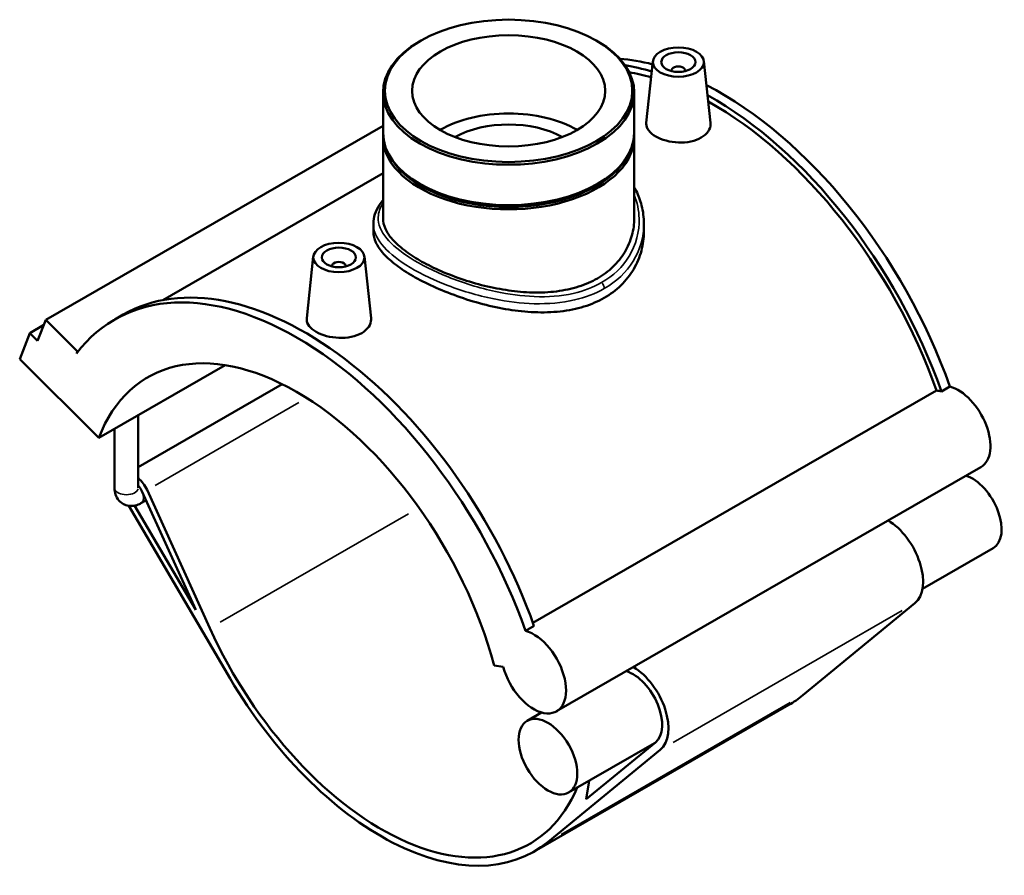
# Model space of a CAD drawing. Header units: inches. Extents: x -0.9 to 58, y -1.4 to 47.3.
# Tile 7 of 7: x 46.6 to 58, y 37.4 to 47.3. Entities that reach past the tile are written whole.
import ezdxf

# ---------------------------------------------------------------- set-up
doc = ezdxf.new("R2010")
doc.units = ezdxf.units.IN
doc.header["$MEASUREMENT"] = 0
doc.layers.add('Visible (ANSI)', color=7, linetype='Continuous', lineweight=50)
doc.layers.add('Visible Narrow (ANSI)', color=7, linetype='Continuous', lineweight=35)

msp = doc.modelspace()

# ---------------------------------------------------------------- linework, layer by layer
at = {"layer": 'Visible (ANSI)'}
for p, q in [((51.235, 47.043), (51.219, 47.034)), ((53.262, 47.043), (53.277, 47.034)), ((53.914, 46.807), (53.837, 46.094)), ((54.503, 46.807), (54.579, 46.095)), ((54.13, 46.7), (54.13, 46.693)), ((54.287, 46.7), (54.287, 46.693)), ((50.798, 46.446), (50.798, 45.979)), ((53.698, 46.446), (53.698, 45.979)), ((50.798, 46.06), (46.903, 43.817)), ((50.798, 45.93), (50.798, 44.993)), ((53.698, 45.93), (53.698, 44.993)), ((50.798, 45.511), (48.254, 44.046)), ((51.233, 45.382), (51.219, 45.39)), ((53.263, 45.382), (53.277, 45.39)), ((50.687, 44.93), (50.687, 44.836)), ((53.81, 44.93), (53.81, 44.836)), ((49.993, 44.549), (49.917, 43.836)), ((50.583, 44.549), (50.659, 43.838)), ((50.209, 44.435), (50.209, 44.442)), ((50.367, 44.435), (50.367, 44.442)), ((46.81, 43.575), (46.903, 43.817)), ((46.903, 43.817), (47.269, 43.453)), ((47.7, 43.822), (47.798, 43.879)), ((46.603, 43.363), (46.719, 43.666)), ((46.881, 43.759), (46.719, 43.666)), ((46.719, 43.666), (46.81, 43.575)), ((47.269, 43.453), (47.26, 43.43)), ((47.285, 43.463), (47.269, 43.453)), ((47.516, 42.454), (46.603, 43.363)), ((47.516, 42.454), (48.976, 43.295)), ((49.634, 43.075), (47.972, 42.118)), ((52.528, 40.317), (57.189, 43.002)), ((57.245, 42.992), (57.343, 43.048)), ((47.972, 41.877), (47.972, 42.717)), ((47.698, 41.877), (47.698, 42.558)), ((57.701, 42.118), (52.801, 39.296)), ((48.014, 41.838), (48.636, 40.469)), ((48.799, 40.255), (48.073, 41.853)), ((48.061, 41.733), (48.003, 41.7)), ((47.861, 41.67), (49.033, 39.676)), ((48.636, 40.469), (47.929, 41.672)), ((57.841, 41.179), (57.026, 40.71)), ((56.939, 40.544), (55.646, 39.482)), ((52.443, 40.226), (52.541, 40.283)), ((52.081, 39.825), (52.186, 39.808)), ((55.484, 39.37), (52.544, 37.677)), ((52.629, 39.282), (52.463, 39.186)), ((53.932, 38.929), (52.941, 38.358)), ((53.943, 38.937), (53.145, 38.282)), ((52.706, 37.789), (53.999, 38.851)), ((53.145, 38.282), (53.178, 38.494))]:
    msp.add_line(p, q, dxfattribs=at)
for centre, major_axis, ratio in [((52.248, 46.464), (-1.428, 0), 0.575862), ((52.248, 46.464), (1.115, 0), 0.575862), ((54.208, 46.796), (-0.295, 0), 0.575862), ((54.208, 46.796), (0.197, 0), 0.575862), ((50.288, 44.539), (0.295, 0), 0.575862), ((50.288, 44.539), (0.197, 0), 0.575862), ((52.702, 38.772), (-0.239, 0.414), 0.578093)]:
    msp.add_ellipse(centre, major_axis=major_axis, ratio=ratio, dxfattribs=at)
for centre, major_axis, ratio, start_param, end_param in [((52.248, 46.446), (-1.45, 0), 0.575862, 5.50164, 10.206324), ((54.698, 43.001), (-2.098, 3.644), 0.578093, 5.768259, 5.902992), ((54.6, 42.944), (2.098, -3.644), 0.578093, 2.59564, 2.703953), ((54.208, 46.7), (-0.0787, 0), 0.575862, 2.972903, 6.451874), ((54.6, 42.944), (-2.057, 3.572), 0.578093, 5.744628, 5.835342), ((54.698, 43.001), (-2.098, 3.644), 0.578093, 4.403461, 5.555379), ((54.6, 42.944), (2.098, -3.644), 0.578093, 1.261868, 2.376637), ((54.6, 42.944), (-2.057, 3.572), 0.578093, 4.406283, 5.515963), ((52.248, 45.561), (1.115, 0), 0.575862, 0.779143, 2.362449), ((52.248, 45.561), (0.892, 0), 0.575862, 0.801261, 2.340332), ((52.248, 45.93), (-1.45, 0), 0.575862, 6.254268, 9.453695), ((52.248, 45.979), (1.45, 0), 0.575862, 3.141593, 6.283185), ((52.248, 45.946), (-1.43, 0), 0.575862, 0.341681, 2.799911), ((52.248, 45.962), (-1.43, 0), 0.575862, 0.781546, 2.360047), ((50.288, 44.442), (-0.0787, 0), 0.575862, 2.972903, 6.451874), ((49.896, 40.235), (-2.098, 3.644), 0.578093, 4.403461, 6.283185), ((49.798, 40.179), (-2.098, 3.644), 0.578093, 4.403461, 6.523097), ((49.798, 40.179), (-1.714, 2.977), 0.578093, 4.27799, 6.721451), ((57.339, 42.519), (-0.264, 0.458), 0.578093, 5.755193, 5.912933), ((57.437, 42.576), (0.264, -0.458), 0.578093, 0, 2.6136), ((47.935, 41.819), (-0.12, 0.208), 0.578093, 4.547066, 5.275437), ((57.602, 41.594), (0.239, -0.414), 0.578093, 0, 2.579834), ((47.935, 41.819), (0.069, -0.119), 0.578093, 1.405474, 1.958351), ((56.622, 41.03), (0.29, -0.504), 0.578093, 0.096056, 2.341012), ((50.778, 40.743), (1.714, -2.977), 0.578093, 4.547066, 6.696116), ((52.537, 39.754), (0.264, -0.458), 0.578093, 4.27799, 8.896785), ((53.682, 39.336), (0.29, -0.504), 0.578093, 0.096056, 2.341012), ((53.682, 39.336), (0.239, -0.414), 0.578093, 0.096056, 2.579834), ((50.778, 40.743), (1.766, -3.066), 0.578093, 4.727678, 6.379241), ((53.718, 42.436), (1.766, -3.066), 0.578093, 0, 0.096056)]:
    msp.add_ellipse(centre, major_axis=major_axis, ratio=ratio, start_param=start_param, end_param=end_param, dxfattribs=at)
for points, knots in [([(54.472, 45.923), (54.439, 45.904), (54.397, 45.888), (54.305, 45.869), (54.255, 45.866), (54.162, 45.869), (54.112, 45.876), (54.021, 45.901), (53.979, 45.918), (53.913, 45.956), (53.884, 45.98), (53.846, 46.03), (53.837, 46.056), (53.837, 46.086), (53.837, 46.09), (53.837, 46.094)], [0, 0, 0, 0, 0.356095, 0.356095, 0.712191, 0.712191, 1.067961, 1.067961, 1.423732, 1.423732, 1.779502, 1.779502, 2.135273, 2.135273, 2.192261, 2.192261, 2.192261, 2.192261]), ([(54.579, 46.095), (54.58, 46.091), (54.58, 46.086), (54.58, 46.053), (54.571, 46.022), (54.533, 45.967), (54.505, 45.942), (54.472, 45.923)], [4.9243194, 4.9243194, 4.9243194, 4.9243194, 4.9827362, 4.9827362, 5.3388314, 5.3388314, 5.6949267, 5.6949267, 5.6949267, 5.6949267]), ([(53.698, 45.351), (53.706, 45.337), (53.714, 45.323), (53.748, 45.255), (53.768, 45.198), (53.801, 45.071), (53.81, 45.001), (53.81, 44.93)], [31.757336, 31.757336, 31.757336, 31.757336, 31.912171, 31.912171, 32.498408, 32.498408, 33.198661, 33.198661, 33.198661, 33.198661]), ([(50.687, 44.93), (50.687, 44.966), (50.693, 45.002), (50.716, 45.075), (50.734, 45.111), (50.769, 45.165), (50.783, 45.183), (50.798, 45.202)], [21.126178, 21.126178, 21.126178, 21.126178, 21.655797, 21.655797, 22.218981, 22.218981, 22.519684, 22.519684, 22.519684, 22.519684]), ([(53.698, 44.993), (53.698, 44.928), (53.69, 44.86), (53.653, 44.728), (53.625, 44.662), (53.552, 44.539), (53.506, 44.482), (53.399, 44.38), (53.338, 44.335), (53.209, 44.26), (53.135, 44.228), (52.976, 44.177), (52.89, 44.159), (52.712, 44.136), (52.619, 44.132), (52.432, 44.136), (52.339, 44.145), (52.158, 44.171), (52.064, 44.189), (51.878, 44.235), (51.785, 44.262), (51.606, 44.324), (51.52, 44.358), (51.361, 44.429), (51.288, 44.467), (51.158, 44.541), (51.097, 44.581), (50.991, 44.663), (50.945, 44.704), (50.871, 44.788), (50.843, 44.83), (50.807, 44.913), (50.798, 44.953), (50.798, 44.993)], [8.394599, 8.394599, 8.394599, 8.394599, 9.094379, 9.094379, 9.794159, 9.794159, 10.493939, 10.493939, 11.193719, 11.193719, 11.893499, 11.893499, 12.593279, 12.593279, 13.293059, 13.293059, 13.992839, 13.992839, 14.692274, 14.692274, 15.391709, 15.391709, 16.091144, 16.091144, 16.790579, 16.790579, 17.490014, 17.490014, 18.189449, 18.189449, 18.888884, 18.888884, 19.588319, 19.588319, 19.588319, 19.588319]), ([(53.352, 44.073), (53.282, 44.032), (53.203, 43.998), (53.032, 43.945), (52.939, 43.926), (52.747, 43.905), (52.647, 43.902), (52.446, 43.911), (52.346, 43.922), (52.151, 43.953), (52.05, 43.974), (51.85, 44.027), (51.75, 44.058), (51.557, 44.127), (51.465, 44.164), (51.293, 44.243), (51.214, 44.283), (51.074, 44.364), (51.009, 44.407), (50.894, 44.493), (50.844, 44.537), (50.765, 44.625), (50.735, 44.669), (50.696, 44.754), (50.687, 44.796), (50.687, 44.836)], [0, 0, 0, 0, 0.7555, 0.7555, 1.510999, 1.510999, 2.266499, 2.266499, 3.021999, 3.021999, 3.776894, 3.776894, 4.53179, 4.53179, 5.286685, 5.286685, 6.041581, 6.041581, 6.796476, 6.796476, 7.551372, 7.551372, 8.306268, 8.306268, 9.061163, 9.061163, 9.061163, 9.061163]), ([(53.81, 44.836), (53.81, 44.765), (53.8, 44.69), (53.761, 44.544), (53.732, 44.472), (53.652, 44.337), (53.603, 44.274), (53.488, 44.162), (53.422, 44.113), (53.352, 44.073)], [21.144325, 21.144325, 21.144325, 21.144325, 21.899825, 21.899825, 22.655324, 22.655324, 23.410824, 23.410824, 24.166323, 24.166323, 24.166323, 24.166323]), ([(50.552, 43.665), (50.519, 43.646), (50.477, 43.631), (50.385, 43.611), (50.335, 43.608), (50.242, 43.612), (50.192, 43.619), (50.101, 43.643), (50.059, 43.661), (49.993, 43.699), (49.964, 43.722), (49.926, 43.772), (49.917, 43.799), (49.916, 43.828), (49.917, 43.832), (49.917, 43.836)], [2.847463, 2.847463, 2.847463, 2.847463, 3.203559, 3.203559, 3.559654, 3.559654, 3.915424, 3.915424, 4.271195, 4.271195, 4.626966, 4.626966, 4.982736, 4.982736, 5.039724, 5.039724, 5.039724, 5.039724]), ([(50.659, 43.838), (50.66, 43.833), (50.66, 43.828), (50.66, 43.795), (50.651, 43.765), (50.613, 43.709), (50.585, 43.684), (50.552, 43.665)], [7.7717827, 7.7717827, 7.7717827, 7.7717827, 7.8301995, 7.8301995, 8.1862948, 8.1862948, 8.54239, 8.54239, 8.54239, 8.54239]), ([(47.698, 41.877), (47.698, 41.852), (47.701, 41.827), (47.717, 41.777), (47.73, 41.753), (47.763, 41.715), (47.781, 41.701), (47.819, 41.68), (47.839, 41.674), (47.88, 41.667), (47.901, 41.667), (47.944, 41.674), (47.966, 41.681), (47.991, 41.693), (47.997, 41.696), (48.003, 41.7)], [1.570796, 1.570796, 1.570796, 1.570796, 1.884956, 1.884956, 2.165302, 2.165302, 2.376675, 2.376675, 2.573433, 2.573433, 2.788404, 2.788404, 3.055322, 3.055322, 3.141593, 3.141593, 3.141593, 3.141593])]:
    msp.add_open_spline(points, degree=3, knots=knots, dxfattribs=at)
at = {"layer": 'Visible Narrow (ANSI)'}
for p, q in [((49.825, 42.862), (48.165, 41.906)), ((51.093, 41.576), (48.919, 40.325)), ((56.792, 40.46), (54.146, 38.936)), ((55.499, 39.397), (52.853, 37.874))]:
    msp.add_line(p, q, dxfattribs=at)
for centre, major_axis, ratio, start_param, end_param in [((53.305, 44.208), (-0.0334, 0.058), 0.578093, 3.989365, 5.077288), ((47.835, 41.877), (0.137, 0), 0.575862, 3.298672, 6.126106), ((47.935, 41.819), (0.069, -0.119), 0.578093, 0.070274, 1.3352)]:
    msp.add_ellipse(centre, major_axis=major_axis, ratio=ratio, start_param=start_param, end_param=end_param, dxfattribs=at)
for points, knots in [([(53.698, 45.262), (53.733, 45.174), (53.752, 45.082), (53.759, 44.838), (53.719, 44.686), (53.565, 44.432), (53.457, 44.327), (53.322, 44.249)], [32.166358, 32.166358, 32.166358, 32.166358, 33.150896, 33.150896, 34.757957, 34.757957, 36.217483, 36.217483, 36.217483, 36.217483]), ([(53.322, 44.249), (53.224, 44.193), (53.113, 44.151), (52.853, 44.092), (52.701, 44.081), (52.397, 44.093), (52.247, 44.113), (51.908, 44.186), (51.721, 44.245), (51.385, 44.38), (51.235, 44.456), (50.995, 44.608), (50.903, 44.684), (50.773, 44.842), (50.74, 44.923), (50.744, 45.059), (50.763, 45.114), (50.799, 45.17)], [12.072494, 12.072494, 12.072494, 12.072494, 13.125051, 13.125051, 14.357181, 14.357181, 15.50841, 15.50841, 16.98046, 16.98046, 18.403534, 18.403534, 19.748731, 19.748731, 21.206689, 21.206689, 22.219694, 22.219694, 22.219694, 22.219694]), ([(50.687, 44.93), (50.687, 44.85), (50.72, 44.769), (50.849, 44.609), (50.943, 44.53), (51.189, 44.373), (51.343, 44.295), (51.69, 44.158), (51.884, 44.099), (52.234, 44.029), (52.39, 44.009), (52.705, 44.001), (52.864, 44.014), (53.135, 44.077), (53.251, 44.122), (53.352, 44.18)], [-21.126178, -21.126178, -21.126178, -21.126178, -19.748731, -19.748731, -18.403534, -18.403534, -16.98046, -16.98046, -15.50841, -15.50841, -14.357181, -14.357181, -13.125051, -13.125051, -12.072494, -12.072494, -12.072494, -12.072494]), ([(53.352, 44.18), (53.493, 44.261), (53.607, 44.37), (53.767, 44.628), (53.81, 44.779), (53.81, 44.93)], [-36.217483, -36.217483, -36.217483, -36.217483, -34.757957, -34.757957, -33.198661, -33.198661, -33.198661, -33.198661])]:
    msp.add_open_spline(points, degree=3, knots=knots, dxfattribs=at)

doc.saveas('drawing.dxf')
